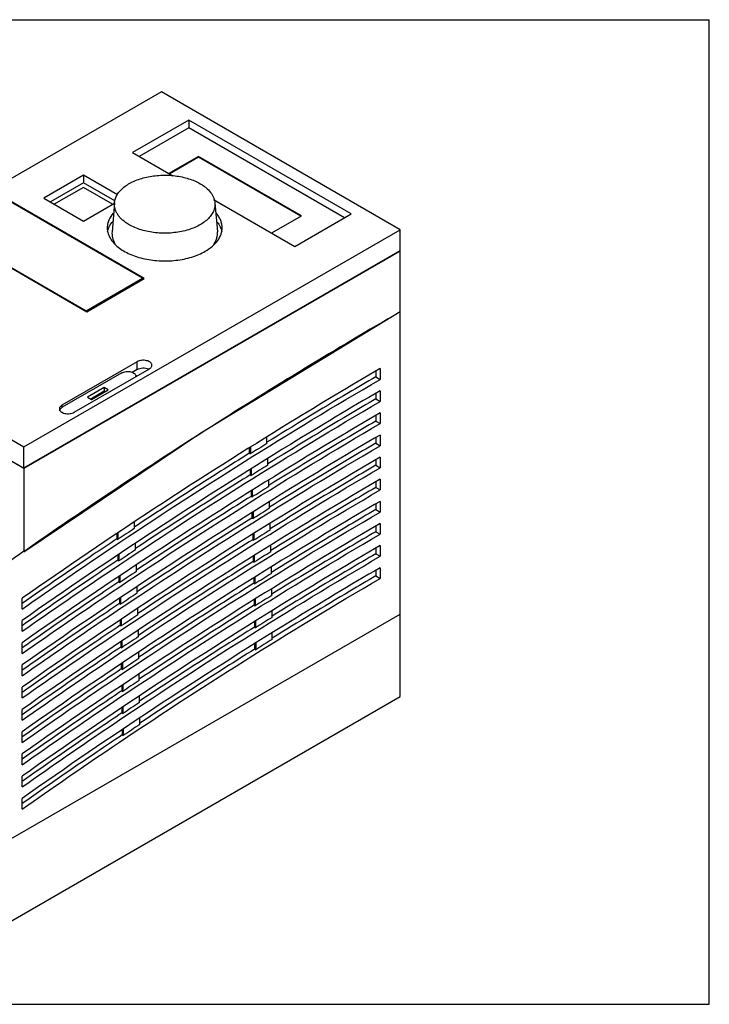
# Model space of a CAD drawing. Header units: millimetres. Extents: x 0 to 297, y 0 to 210.
# Tile 6 of 6: x 150 to 297, y 0 to 210. Entities that reach past the tile are written whole.
import ezdxf

# ---------------------------------------------------------------- set-up
doc = ezdxf.new("R2010")
doc.units = ezdxf.units.MM
doc.header["$LTSCALE"] = 16.335
doc.layers.get('0').update_dxf_attribs({"linetype": 'CONTINUOUS'})
for name, color, linetype in [('00_COMPONENTS_12', 7, 'CONTINUOUS'), ('00_COMPONENTS_15', 7, 'CONTINUOUS'), ('00_COMPONENTS_16', 7, 'CONTINUOUS'), ('00_COMPONENTS_2', 7, 'CONTINUOUS'), ('00_COMPONENTS_4', 7, 'CONTINUOUS'), ('00_COMPONENTS_8', 7, 'CONTINUOUS')]:
    doc.layers.add(name, color=color, linetype=linetype)

msp = doc.modelspace()

# ---------------------------------------------------------------- linework, layer by layer
at = {"color": 7, "linetype": 'Continuous'}
for p, q in [((0, 210), (297, 210)), ((297, 0), (297, 210)), ((0, 0), (297, 0))]:
    msp.add_line(p, q, dxfattribs=at)
at = {"layer": '00_COMPONENTS_12', "color": 7, "linetype": 'Continuous'}
for p, q in [((170.1, 170.96), (169.57, 164.76)), ((191.51, 170.96), (192.04, 164.76))]:
    msp.add_line(p, q, dxfattribs=at)
for points, knots in [([(170.1, 170.96), (170.11, 171.1), (170.16, 171.4), (170.28, 171.85), (170.46, 172.28), (170.77, 172.86), (171.31, 173.56), (172.13, 174.32), (173.13, 175), (174.28, 175.59), (175.57, 176.07), (176.96, 176.45), (178.43, 176.71), (179.96, 176.84), (181.49, 176.85), (183.02, 176.73), (184.5, 176.48), (185.9, 176.12), (187.2, 175.64), (188.01, 175.24), (188.38, 175.02)], [0, 0, 0, 0, 0.021312, 0.042985, 0.065212, 0.088163, 0.136706, 0.189418, 0.246572, 0.308055, 0.373454, 0.442127, 0.513268, 0.585954, 0.659199, 0.731991, 0.803337, 0.872309, 0.938083, 1, 1, 1, 1]), ([(188.38, 175.02), (188.61, 174.89), (189.04, 174.62), (189.82, 174.03), (190.47, 173.37), (190.97, 172.64), (191.24, 172.09), (191.43, 171.53), (191.49, 171.15), (191.51, 170.95)], [0, 0, 0, 0, 0.14751, 0.287911, 0.547103, 0.667152, 0.781788, 0.892234, 1, 1, 1, 1]), ([(173.23, 166.27), (172.97, 166.42), (172.48, 166.73), (171.82, 167.25), (171.35, 167.73), (171.02, 168.12), (170.74, 168.51), (170.45, 169.02), (170.21, 169.66), (170.08, 170.31), (170.08, 170.74), (170.1, 170.96)], [0, 0, 0, 0, 0.149572, 0.290906, 0.424023, 0.487682, 0.549515, 0.668168, 0.781489, 0.891361, 1, 1, 1, 1]), ([(191.51, 170.95), (191.52, 170.8), (191.53, 170.49), (191.48, 170.02), (191.37, 169.56), (191.13, 168.94), (190.68, 168.19), (189.93, 167.36), (188.98, 166.61), (187.84, 165.95), (186.55, 165.4), (185.14, 164.96), (183.62, 164.66), (182.05, 164.48), (180.45, 164.44), (178.85, 164.54), (177.3, 164.78), (175.83, 165.14), (174.46, 165.63), (173.62, 166.05), (173.23, 166.27)], [0, 0, 0, 0, 0.021447, 0.042976, 0.064825, 0.087213, 0.134271, 0.185364, 0.241059, 0.301429, 0.366159, 0.434634, 0.506025, 0.579351, 0.653541, 0.72748, 0.800069, 0.87027, 0.93716, 1, 1, 1, 1]), ([(169.57, 164.76), (169.55, 164.55), (169.55, 164.12), (169.66, 163.49), (169.87, 162.86), (170.08, 162.47), (170.2, 162.27)], [0, 0, 0, 0, 0.242457, 0.487143, 0.738397, 1, 1, 1, 1]), ([(191.28, 162.07), (191.42, 162.27), (191.67, 162.7), (191.93, 163.38), (192.06, 164.07), (192.06, 164.53), (192.04, 164.76)], [0, 0, 0, 0, 0.263734, 0.515347, 0.759092, 1, 1, 1, 1])]:
    msp.add_open_spline(points, degree=3, knots=knots, dxfattribs=at)
at = {"layer": '00_COMPONENTS_15', "color": 7, "linetype": 'Continuous'}
for p, q in [((180.1, 194.6), (99.84, 148.27)), ((231.01, 165.21), (180.1, 194.6)), ((185.93, 188.58), (173.95, 181.66)), ((185.93, 186.95), (175.36, 180.85)), ((185.93, 188.58), (185.93, 186.95)), ((220.58, 168.58), (185.93, 188.58)), ((219.17, 167.76), (185.93, 186.95)), ((173.95, 181.66), (182.51, 176.72)), ((163.48, 176.85), (155, 171.95)), ((163.48, 176.85), (163.48, 175.21)), ((170.76, 172.64), (163.48, 176.85)), ((163.48, 175.21), (156.41, 171.13)), ((170.18, 171.35), (163.48, 175.21)), ((176.46, 154.78), (145.7, 172.54)), ((155, 171.95), (163.48, 167.05)), ((163.48, 167.05), (170.09, 170.87)), ((191.24, 171.68), (208.59, 161.66)), ((208.59, 161.66), (220.58, 168.58)), ((133.46, 165.48), (164.22, 147.72)), ((150.75, 118.88), (231.01, 165.21)), ((231.01, 160.72), (231.01, 165.21)), ((150.75, 114.38), (231.01, 160.72)), ((164.22, 147.72), (176.46, 154.78)), ((99.84, 148.27), (150.75, 118.88)), ((174.94, 137.04), (158.89, 127.78)), ((171.68, 134.67), (158.96, 127.33)), ((161.5, 126.26), (177.55, 135.53)), ((174.94, 135.41), (173.85, 134.78)), ((167.9, 131.55), (164.37, 129.51)), ((167.9, 130.74), (165.07, 129.1)), ((165.21, 129.02), (168.75, 131.06)), ((167.9, 131.55), (167.9, 130.74)), ((168.75, 131.06), (167.9, 131.55)), ((168.04, 130.65), (167.9, 130.74)), ((164.37, 129.51), (165.21, 129.02)), ((150.75, 114.38), (150.75, 118.88)), ((146.51, 116.83), (150.75, 114.38))]:
    msp.add_line(p, q, dxfattribs=at)
at = {"layer": '00_COMPONENTS_15', "color": 9, "linetype": 'Continuous'}
for p, q in [((174.94, 135.41), (174.94, 137.04)), ((158.89, 127.78), (158.89, 127.25))]:
    msp.add_line(p, q, dxfattribs=at)
at = {"layer": '00_COMPONENTS_15', "color": 7, "linetype": 'Continuous'}
for centre, radius, start, end in [((176.54, 133.64), 2.04, 63.9116, 66.8023), ((176.61, 133.76), 1.9, 61.7374, 63.9037), ((174.08, 133.96), 0.592, 350.2896, 359.9848)]:
    msp.add_arc(centre, radius, start, end, dxfattribs=at)
for points, knots in [([(169.83, 168.76), (169.44, 168.31), (168.95, 167.55), (168.61, 166.44), (168.56, 165.89), (168.56, 165.62)], [0, 0, 0, 0, 0.521344, 0.763708, 1, 1, 1, 1]), ([(193.06, 165.62), (193.06, 165.88), (193, 166.41), (192.78, 167.19), (192.4, 167.95), (192.06, 168.42), (191.88, 168.65)], [0, 0, 0, 0, 0.236832, 0.479295, 0.732374, 1, 1, 1, 1]), ([(168.64, 164.84), (168.72, 165.22), (169, 165.99), (169.45, 166.66), (169.71, 166.99)], [0, 0, 0, 0, 0.481958, 1, 1, 1, 1]), ([(192.01, 166.85), (192.25, 166.53), (192.66, 165.88), (192.91, 165.15), (192.98, 164.78)], [0, 0, 0, 0, 0.516657, 1, 1, 1, 1]), ([(168.56, 165.62), (168.56, 165.27), (168.65, 164.56), (169.06, 163.52), (169.72, 162.54), (170.63, 161.64), (171.74, 160.82), (173.05, 160.11), (174.53, 159.52), (176.7, 158.89), (179.62, 158.48), (182.59, 158.56), (184.92, 158.93), (186.56, 159.35), (188.08, 159.9), (189.03, 160.36), (189.47, 160.62)], [0, 0, 0, 0, 0.042826, 0.087421, 0.135219, 0.187144, 0.243607, 0.304582, 0.369699, 0.438326, 0.582557, 0.729593, 0.801601, 0.871218, 0.937597, 1, 1, 1, 1]), ([(189.47, 160.62), (190.01, 160.93), (190.98, 161.6), (192.15, 162.82), (192.77, 163.98), (193.02, 164.92), (193.06, 165.39), (193.06, 165.62)], [0, 0, 0, 0, 0.289591, 0.548636, 0.781639, 0.891838, 1, 1, 1, 1]), ([(178.09, 136.29), (178.09, 136.34), (178.08, 136.45), (178, 136.66), (177.78, 136.91), (177.41, 137.14), (176.94, 137.29), (176.42, 137.37), (175.89, 137.35), (175.38, 137.25), (175.07, 137.12), (174.94, 137.04)], [0, 0, 0, 0, 0.042876, 0.087519, 0.186911, 0.304214, 0.437937, 0.582346, 0.729577, 0.871247, 1, 1, 1, 1]), ([(171.68, 134.67), (171.81, 134.75), (172.11, 134.87), (172.58, 134.97), (173.09, 134.98), (173.58, 134.91), (174.02, 134.76), (174.37, 134.55), (174.58, 134.32), (174.66, 134.11), (174.67, 134.01), (174.67, 133.96)], [0, 0, 0, 0, 0.128738, 0.270416, 0.417619, 0.56202, 0.695747, 0.813065, 0.912471, 0.957121, 1, 1, 1, 1]), ([(174.94, 135.41), (175.1, 135.51), (175.49, 135.65), (176.11, 135.74), (176.75, 135.7), (177.16, 135.59), (177.35, 135.51)], [0, 0, 0, 0, 0.233364, 0.491553, 0.754294, 1, 1, 1, 1]), ([(177.55, 135.53), (177.63, 135.58), (177.78, 135.68), (177.96, 135.87), (178.07, 136.07), (178.09, 136.22), (178.09, 136.29)], [0, 0, 0, 0, 0.289631, 0.549104, 0.782238, 1, 1, 1, 1]), ([(158.7, 127.65), (158.59, 127.57), (158.46, 127.42), (158.36, 127.19), (158.34, 127.08), (158.34, 127.02)], [0, 0, 0, 0, 0.535235, 0.772891, 1, 1, 1, 1]), ([(158.34, 127.02), (158.34, 126.97), (158.36, 126.86), (158.44, 126.64), (158.66, 126.4), (159.03, 126.17), (159.49, 126.01), (160.01, 125.94), (160.55, 125.96), (161.05, 126.06), (161.36, 126.19), (161.5, 126.26)], [0, 0, 0, 0, 0.042876, 0.087519, 0.186911, 0.304214, 0.437937, 0.582346, 0.729577, 0.871247, 1, 1, 1, 1]), ([(158.5, 126.86), (158.52, 126.9), (158.63, 127.1), (158.81, 127.24), (158.96, 127.33)], [0, 0, 0, 0, 0.223875, 1, 1, 1, 1]), ([(158.89, 127.78), (158.87, 127.77), (158.8, 127.73), (158.74, 127.68), (158.7, 127.65)], [0, 0, 0, 0, 0.257486, 1, 1, 1, 1])]:
    msp.add_open_spline(points, degree=3, knots=knots, dxfattribs=at)
for points in [[(158.44, 126.61), (158.44, 126.66), (158.45, 126.71), (158.46, 126.76)], [(158.46, 126.76), (158.47, 126.79), (158.48, 126.83), (158.5, 126.86)]]:
    msp.add_open_spline(points, degree=3, dxfattribs=at)
at = {"layer": '00_COMPONENTS_16', "color": 7, "linetype": 'Continuous'}
for p, q in [((231.01, 65.68), (231.01, 86.09)), ((139.09, 12.61), (231.01, 65.68))]:
    msp.add_line(p, q, dxfattribs=at)
at = {"layer": '00_COMPONENTS_2', "color": 7, "linetype": 'Continuous'}
for p, q in [((188.52, 121.87), (231.01, 147.74)), ((230.97, 147.72), (231.01, 147.74)), ((231.01, 83.23), (231.01, 147.74)), ((225.84, 135.02), (225.84, 133.83)), ((226.77, 135.58), (226.77, 133.29)), ((225.84, 133.83), (226.77, 133.29)), ((225.84, 130.3), (225.84, 129.11)), ((226.77, 130.86), (226.77, 128.57)), ((225.84, 129.11), (226.77, 128.57)), ((226.77, 126.14), (226.77, 123.86)), ((225.84, 125.58), (225.84, 124.39)), ((225.84, 124.39), (226.77, 123.86)), ((150.78, 96.49), (188.52, 121.87)), ((202.62, 119.6), (202.62, 121.02)), ((225.84, 120.87), (225.84, 119.67)), ((226.77, 121.42), (226.77, 119.14)), ((198.86, 118.66), (198.86, 117.53)), ((199.08, 118.8), (199.08, 117.4)), ((225.84, 119.67), (226.77, 119.14)), ((198.86, 117.53), (199.08, 117.4)), ((202.83, 115.01), (202.83, 116.42)), ((225.84, 116.15), (225.84, 114.96)), ((226.77, 116.71), (226.77, 114.42)), ((199.07, 114.07), (199.07, 112.94)), ((199.29, 114.22), (199.29, 112.81)), ((225.84, 114.96), (226.77, 114.42)), ((199.07, 112.94), (199.29, 112.81)), ((203.01, 110.41), (203.01, 111.82)), ((225.84, 111.43), (225.84, 110.24)), ((226.77, 111.99), (226.77, 109.7)), ((199.26, 109.47), (199.26, 108.34)), ((199.48, 109.61), (199.48, 108.21)), ((225.84, 110.24), (226.77, 109.7)), ((199.26, 108.34), (199.48, 108.21)), ((203.18, 105.79), (203.18, 107.2)), ((226.77, 107.27), (226.77, 104.99)), ((199.65, 105), (199.65, 103.59)), ((225.84, 106.71), (225.84, 105.52)), ((225.84, 105.52), (226.77, 104.99)), ((174.38, 101.52), (174.38, 102.91)), ((199.43, 104.86), (199.43, 103.72)), ((199.43, 103.72), (199.65, 103.59)), ((203.33, 101.16), (203.33, 102.57)), ((225.84, 102), (225.84, 100.8)), ((225.84, 100.8), (226.77, 100.27)), ((226.77, 102.56), (226.77, 100.27)), ((170.62, 100.36), (170.62, 99.3)), ((170.62, 99.3), (170.84, 99.17)), ((170.84, 100.51), (170.84, 99.17)), ((199.58, 100.23), (199.58, 99.09)), ((199.58, 99.09), (199.8, 98.96)), ((199.8, 100.37), (199.8, 98.96)), ((174.59, 96.93), (174.59, 98.32)), ((203.46, 96.52), (203.46, 97.92)), ((225.84, 97.28), (225.84, 96.09)), ((226.77, 97.84), (226.77, 95.55)), ((170.83, 95.77), (170.83, 94.7)), ((170.83, 94.7), (171.05, 94.58)), ((171.05, 95.91), (171.05, 94.58)), ((199.7, 95.59), (199.7, 94.45)), ((199.92, 95.73), (199.92, 94.32)), ((225.84, 96.09), (226.77, 95.55)), ((174.77, 92.32), (174.77, 93.72)), ((199.7, 94.45), (199.92, 94.32)), ((203.56, 91.86), (203.56, 93.26)), ((225.84, 92.56), (225.84, 91.37)), ((226.77, 93.12), (226.77, 90.84)), ((171.02, 91.16), (171.02, 90.1)), ((171.24, 91.31), (171.24, 89.97)), ((199.81, 90.94), (199.81, 89.79)), ((200.03, 91.08), (200.03, 89.67)), ((225.84, 91.37), (226.77, 90.84)), ((171.02, 90.1), (171.24, 89.97)), ((174.94, 87.7), (174.94, 89.1)), ((199.81, 89.79), (200.03, 89.67)), ((203.65, 87.2), (203.65, 88.6)), ((150.4, 84.31), (150.4, 86.61)), ((171.19, 86.54), (171.19, 85.48)), ((171.4, 86.69), (171.4, 85.35)), ((199.89, 86.27), (199.89, 85.13)), ((200.11, 86.42), (200.11, 85)), ((171.19, 85.48), (171.4, 85.35)), ((175.08, 83.07), (175.08, 84.47)), ((199.89, 85.13), (200.11, 85)), ((146.16, 34.25), (231.01, 83.23)), ((171.33, 81.91), (171.33, 80.84)), ((171.55, 82.06), (171.55, 80.71)), ((203.71, 82.52), (203.71, 83.91)), ((150.4, 79.57), (150.4, 81.87)), ((171.33, 80.84), (171.55, 80.71)), ((175.21, 78.42), (175.21, 79.82)), ((199.96, 81.59), (199.96, 80.45)), ((199.96, 80.45), (200.18, 80.32)), ((200.18, 81.74), (200.18, 80.32)), ((203.76, 77.83), (203.76, 79.22)), ((150.4, 74.82), (150.4, 77.12)), ((171.45, 77.26), (171.45, 76.19)), ((171.45, 76.19), (171.67, 76.06)), ((171.67, 77.41), (171.67, 76.06)), ((200, 76.9), (200, 75.75)), ((200, 75.75), (200.22, 75.63)), ((200.22, 77.04), (200.22, 75.63)), ((175.31, 73.75), (175.31, 75.16)), ((150.4, 70.08), (150.4, 72.38)), ((171.55, 72.6), (171.55, 71.53)), ((171.55, 71.53), (171.77, 71.4)), ((171.77, 72.74), (171.77, 71.4)), ((175.39, 69.08), (175.39, 70.48)), ((150.4, 65.34), (150.4, 67.63)), ((171.64, 67.92), (171.64, 66.85)), ((171.85, 68.07), (171.85, 66.72)), ((171.64, 66.85), (171.85, 66.72)), ((175.45, 64.39), (175.45, 65.79)), ((171.69, 63.23), (171.69, 62.16)), ((171.91, 63.38), (171.91, 62.03)), ((150.4, 60.59), (150.4, 62.89)), ((171.69, 62.16), (171.91, 62.03)), ((175.49, 59.68), (175.49, 61.09)), ((150.4, 55.85), (150.4, 58.14)), ((171.73, 58.52), (171.73, 57.45)), ((171.73, 57.45), (171.95, 57.32)), ((171.95, 58.67), (171.95, 57.32)), ((150.4, 51.1), (150.4, 53.4)), ((150.4, 46.35), (150.4, 48.65)), ((150.4, 41.61), (150.4, 43.91))]:
    msp.add_line(p, q, dxfattribs=at)
for centre, radius, start, end in [((772.15, -800.44), 1082.06, 121.75895, 121.97939), ((769.21, -800.08), 1076.19, 121.75504, 121.97667), ((766.29, -799.75), 1070.36, 121.75238, 121.97522), ((763.39, -799.46), 1064.57, 121.75101, 121.97506), ((803.38, -849.03), 1139.82, 123.49345, 123.70682), ((760.51, -799.21), 1058.83, 121.75095, 121.97621), ((840.56, -892.88), 1206.2, 124.88118, 125.14839), ((800.43, -848.67), 1133.95, 123.49884, 123.71333), ((757.66, -798.99), 1053.12, 121.75221, 121.9787), ((797.52, -848.34), 1128.12, 123.50559, 123.72121), ((754.83, -798.8), 1047.46, 121.75482, 121.98254), ((794.63, -848.06), 1122.34, 123.51373, 123.73048), ((752.02, -798.65), 1041.85, 121.7588, 121.98776), ((791.76, -847.8), 1116.6, 123.52328, 123.74117), ((749.23, -798.54), 1036.27, 121.76418, 121.99438), ((788.91, -847.59), 1110.91, 123.53427, 123.75331), ((746.47, -798.46), 1030.74, 121.77097, 122.00243), ((786.1, -847.41), 1105.26, 123.54671, 123.7669), ((783.3, -847.27), 1099.66, 123.56064, 123.78199), ((780.53, -847.16), 1094.1, 123.57607, 123.79858), ((777.79, -847.1), 1088.58, 123.59303, 123.81672)]:
    msp.add_arc(centre, radius, start, end, dxfattribs=at)
for points, knots in [([(226.77, 135.58), (220.35, 131.83), (194.4, 116.31), (169.1, 99.68), (150.4, 86.61)], [0, 0, 0, 0, 0.24561, 1, 1, 1, 1]), ([(150.4, 84.31), (156.71, 88.72), (181.66, 105.82), (207.29, 121.92), (226.77, 133.29)], [0, 0, 0, 0, 0.2544, 1, 1, 1, 1]), ([(225.84, 133.83), (223.9, 132.7), (216.11, 128.12), (208.39, 123.44), (202.62, 119.86)], [0, 0, 0, 0, 0.248611, 1, 1, 1, 1]), ([(226.77, 130.86), (220.35, 127.12), (194.39, 111.58), (169.1, 94.95), (150.4, 81.87)], [0, 0, 0, 0, 0.245588, 1, 1, 1, 1]), ([(150.4, 79.57), (156.71, 83.98), (181.66, 101.09), (207.29, 117.2), (226.77, 128.57)], [0, 0, 0, 0, 0.254422, 1, 1, 1, 1]), ([(225.84, 129.11), (223.92, 127.99), (216.2, 123.45), (208.55, 118.81), (202.83, 115.27)], [0, 0, 0, 0, 0.248617, 1, 1, 1, 1]), ([(226.77, 126.14), (220.35, 122.4), (194.39, 106.86), (169.1, 90.22), (150.4, 77.12)], [0, 0, 0, 0, 0.245566, 1, 1, 1, 1]), ([(225.84, 124.39), (223.93, 123.28), (216.28, 118.78), (208.69, 114.18), (203.01, 110.67)], [0, 0, 0, 0, 0.248621, 1, 1, 1, 1]), ([(150.4, 74.82), (156.71, 79.24), (181.65, 96.36), (207.29, 112.48), (226.77, 123.86)], [0, 0, 0, 0, 0.254444, 1, 1, 1, 1]), ([(226.77, 121.42), (220.35, 117.68), (194.39, 102.14), (169.09, 85.48), (150.4, 72.38)], [0, 0, 0, 0, 0.245543, 1, 1, 1, 1]), ([(150.4, 70.08), (156.7, 74.5), (181.65, 91.63), (207.28, 107.76), (226.77, 119.14)], [0, 0, 0, 0, 0.254467, 1, 1, 1, 1]), ([(225.84, 119.67), (223.95, 118.57), (216.35, 114.1), (208.81, 109.54), (203.18, 106.05)], [0, 0, 0, 0, 0.248623, 1, 1, 1, 1]), ([(226.77, 116.71), (220.35, 112.96), (194.38, 97.41), (169.09, 80.75), (150.4, 67.63)], [0, 0, 0, 0, 0.245521, 1, 1, 1, 1]), ([(198.86, 117.53), (196.81, 116.25), (188.6, 111.09), (180.46, 105.81), (174.38, 101.79)], [0, 0, 0, 0, 0.248591, 1, 1, 1, 1]), ([(150.4, 65.34), (156.7, 69.76), (181.65, 86.9), (207.28, 103.04), (226.77, 114.42)], [0, 0, 0, 0, 0.254489, 1, 1, 1, 1]), ([(225.84, 114.96), (223.96, 113.86), (216.41, 109.42), (208.93, 104.88), (203.33, 101.42)], [0, 0, 0, 0, 0.248625, 1, 1, 1, 1]), ([(226.77, 111.99), (220.35, 108.24), (194.38, 92.69), (169.09, 76.02), (150.4, 62.89)], [0, 0, 0, 0, 0.245498, 1, 1, 1, 1]), ([(199.07, 112.94), (197.02, 111.66), (188.81, 106.5), (180.67, 101.22), (174.59, 97.2)], [0, 0, 0, 0, 0.248584, 1, 1, 1, 1]), ([(150.4, 60.59), (156.7, 65.02), (181.64, 82.18), (207.28, 98.32), (226.77, 109.7)], [0, 0, 0, 0, 0.254512, 1, 1, 1, 1]), ([(225.84, 110.24), (223.97, 109.15), (216.47, 104.73), (209.02, 100.22), (203.46, 96.78)], [0, 0, 0, 0, 0.248625, 1, 1, 1, 1]), ([(226.77, 107.27), (220.35, 103.53), (194.38, 87.97), (169.09, 71.28), (150.4, 58.14)], [0, 0, 0, 0, 0.245475, 1, 1, 1, 1]), ([(199.26, 108.34), (197.21, 107.06), (189, 101.89), (180.85, 96.62), (174.77, 92.59)], [0, 0, 0, 0, 0.248576, 1, 1, 1, 1]), ([(225.84, 105.52), (223.98, 104.43), (216.51, 100.04), (209.1, 95.55), (203.56, 92.13)], [0, 0, 0, 0, 0.248624, 1, 1, 1, 1]), ([(150.4, 55.85), (156.7, 60.28), (181.64, 77.45), (207.28, 93.61), (226.77, 104.99)], [0, 0, 0, 0, 0.254535, 1, 1, 1, 1]), ([(199.43, 103.72), (197.38, 102.44), (189.17, 97.27), (181.02, 92), (174.94, 87.97)], [0, 0, 0, 0, 0.248568, 1, 1, 1, 1]), ([(226.77, 102.56), (220.35, 98.81), (194.37, 83.25), (169.08, 66.55), (150.4, 53.4)], [0, 0, 0, 0, 0.245451, 1, 1, 1, 1]), ([(225.84, 100.8), (223.99, 99.72), (216.55, 95.34), (209.17, 90.87), (203.65, 87.46)], [0, 0, 0, 0, 0.248622, 1, 1, 1, 1]), ([(150.4, 51.1), (156.7, 55.54), (181.64, 72.72), (207.28, 88.89), (226.77, 100.27)], [0, 0, 0, 0, 0.254559, 1, 1, 1, 1]), ([(170.62, 99.3), (168.93, 98.17), (162.16, 93.62), (155.43, 89), (150.4, 85.5)], [0, 0, 0, 0, 0.248881, 1, 1, 1, 1]), ([(199.58, 99.09), (197.53, 97.81), (189.31, 92.64), (181.17, 87.36), (175.08, 83.34)], [0, 0, 0, 0, 0.248561, 1, 1, 1, 1]), ([(226.77, 97.84), (220.35, 94.09), (194.37, 78.52), (169.08, 61.81), (150.4, 48.65)], [0, 0, 0, 0, 0.245428, 1, 1, 1, 1]), ([(150.4, 46.35), (156.7, 50.8), (181.63, 67.99), (207.27, 84.17), (226.77, 95.55)], [0, 0, 0, 0, 0.254582, 1, 1, 1, 1]), ([(170.83, 94.7), (169.12, 93.56), (162.28, 88.97), (155.48, 84.3), (150.4, 80.75)], [0, 0, 0, 0, 0.248864, 1, 1, 1, 1]), ([(225.84, 96.09), (223.99, 95.01), (216.58, 90.64), (209.21, 86.18), (203.71, 82.78)], [0, 0, 0, 0, 0.248619, 1, 1, 1, 1]), ([(226.77, 93.12), (220.35, 89.37), (194.37, 73.8), (169.08, 57.08), (150.4, 43.91)], [0, 0, 0, 0, 0.245404, 1, 1, 1, 1]), ([(199.7, 94.45), (197.66, 93.17), (189.44, 88), (181.29, 82.72), (175.21, 78.69)], [0, 0, 0, 0, 0.248553, 1, 1, 1, 1]), ([(150.4, 41.61), (156.7, 46.06), (181.63, 63.27), (207.27, 79.45), (226.77, 90.84)], [0, 0, 0, 0, 0.254606, 1, 1, 1, 1]), ([(225.84, 91.37), (224, 90.29), (216.59, 85.94), (209.25, 81.48), (203.76, 78.09)], [0, 0, 0, 0, 0.248614, 1, 1, 1, 1]), ([(171.02, 90.1), (169.3, 88.95), (162.38, 84.31), (155.52, 79.59), (150.4, 76.01)], [0, 0, 0, 0, 0.248847, 1, 1, 1, 1]), ([(199.81, 89.79), (197.76, 88.51), (189.54, 83.34), (181.39, 78.06), (175.31, 74.03)], [0, 0, 0, 0, 0.248545, 1, 1, 1, 1]), ([(171.19, 85.48), (169.45, 84.32), (162.48, 79.64), (155.57, 74.88), (150.4, 71.26)], [0, 0, 0, 0, 0.248832, 1, 1, 1, 1]), ([(199.89, 85.13), (197.85, 83.85), (189.63, 78.67), (181.47, 73.38), (175.39, 69.35)], [0, 0, 0, 0, 0.248537, 1, 1, 1, 1]), ([(171.33, 80.84), (169.58, 79.67), (162.56, 74.96), (155.6, 70.16), (150.4, 66.52)], [0, 0, 0, 0, 0.248818, 1, 1, 1, 1]), ([(199.96, 80.45), (197.91, 79.17), (189.69, 73.99), (181.53, 68.7), (175.45, 64.66)], [0, 0, 0, 0, 0.248529, 1, 1, 1, 1]), ([(171.45, 76.19), (169.69, 75.01), (162.64, 70.27), (155.63, 65.44), (150.4, 61.77)], [0, 0, 0, 0, 0.248805, 1, 1, 1, 1]), ([(200, 75.75), (197.96, 74.47), (189.73, 69.29), (181.57, 63.99), (175.49, 59.95)], [0, 0, 0, 0, 0.24852, 1, 1, 1, 1]), ([(171.55, 71.53), (169.79, 70.34), (162.69, 65.57), (155.66, 60.72), (150.4, 57.03)], [0, 0, 0, 0, 0.248794, 1, 1, 1, 1]), ([(171.64, 66.85), (169.86, 65.66), (162.74, 60.87), (155.68, 55.99), (150.4, 52.29)], [0, 0, 0, 0, 0.248783, 1, 1, 1, 1]), ([(171.69, 62.16), (169.91, 60.97), (162.77, 56.16), (155.69, 51.26), (150.4, 47.54)], [0, 0, 0, 0, 0.248774, 1, 1, 1, 1]), ([(171.73, 57.45), (169.95, 56.26), (162.8, 51.43), (155.7, 46.53), (150.4, 42.8)], [0, 0, 0, 0, 0.248765, 1, 1, 1, 1])]:
    msp.add_open_spline(points, degree=3, knots=knots, dxfattribs=at)
at = {"layer": '00_COMPONENTS_4', "color": 7, "linetype": 'Continuous'}
for p, q in [((188.05, 180.83), (181.72, 177.17)), ((188.05, 180.66), (181.87, 177.09)), ((188.05, 180.83), (188.05, 180.66)), ((209.97, 168.17), (188.05, 180.83)), ((209.83, 168.09), (188.05, 180.66)), ((163.48, 174.23), (157.26, 170.64)), ((169.7, 170.64), (163.48, 174.23)), ((203.65, 164.52), (209.97, 168.17)), ((231.01, 160.72), (150.75, 114.38)), ((231.01, 147.66), (231.01, 160.72)), ((149.34, 115.2), (150.75, 114.38)), ((150.75, 114.38), (150.75, 96.53))]:
    msp.add_line(p, q, dxfattribs=at)
msp.add_open_spline([(231.01, 147.66), (217.44, 139.82), (190.32, 123.33), (163.93, 105.71), (150.75, 96.53)], degree=3, knots=[0, 0, 0, 0, 0.493891, 1, 1, 1, 1], dxfattribs=at)
at = {"layer": '00_COMPONENTS_8', "color": 7, "linetype": 'Continuous'}
for p, q in [((176.1, 154.86), (145.7, 172.42)), ((133.68, 165.48), (164.08, 147.92)), ((164.08, 147.92), (176.1, 154.86)), ((176.1, 154.86), (176.1, 154.58)), ((164.08, 147.92), (164.08, 147.8))]:
    msp.add_line(p, q, dxfattribs=at)

doc.saveas('drawing.dxf')
